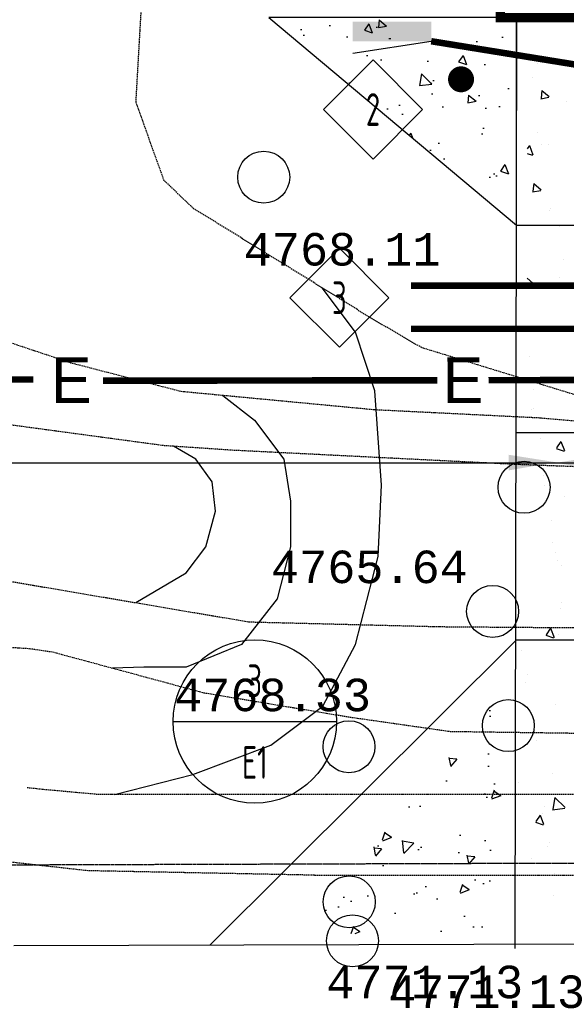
# Model space of a CAD drawing. Header units: inches. Extents: x -28195 to 9374, y -9633 to 28268.
# Tile 4 of 23: x -24493 to -24117, y 4511 to 5189. Entities that reach past the tile are written whole.
import ezdxf
from ezdxf.enums import TextEntityAlignment as Align

# ---------------------------------------------------------------- set-up
doc = ezdxf.new("R2010")
doc.units = ezdxf.units.IN
doc.header["$MEASUREMENT"] = 0
doc.linetypes.add('DASHED', pattern=[0.75, 0.5, -0.25])
for name, color, linetype in [('11', 7, 'Continuous'), ('C-PR-CULVERT', 6, 'Continuous'), ('c-pr-drive', 4, 'Continuous'), ('c-pr-gradpnts', 7, 'Continuous'), ('CONCRETEHATCH', 7, 'Continuous'), ('E-POWR-EQPM', 42, 'Continuous'), ('E-POWR-UNDR', 2, 'DASHED'), ('ELEVATIONS', 7, 'Continuous'), ('g-anno-text', 7, 'Continuous'), ('S-PR-BOLLARD', 3, 'Continuous'), ('TOPOGRAPHICLINES', 7, 'Continuous')]:
    doc.layers.add(name, color=color, linetype=linetype)
doc.styles.add('GEN', font='ARCHQUIK.shx', dxfattribs={"width": 0.75, "height": 30})
doc.styles.add('MONOTXT', font='MONOTXT', dxfattribs={"height": 0.2})

# ---------------------------------------------------------------- blocks, each defined once
blk = doc.blocks.new('TOPO2A')
at = {"layer": '11', "color": 1, "linetype": 'Continuous'}
blk.add_line((-10838.605, 6699.1), (-10727.824, 6699.413), dxfattribs=at)
at = {"layer": 'ELEVATIONS', "color": 1, "linetype": 'Continuous'}
for centre in [(-10819.376, 6758.214), (-10799.337, 6734.347), (-10801.756, 6724.797), (-10800.547, 6716.007), (-10812.811, 6714.382), (-10812.792, 6702.448)]:
    blk.add_circle(centre, 2, dxfattribs=at)
at = {"layer": 'TOPOGRAPHICLINES', "linetype": 'Continuous'}
for p, q in [((-10812.317, 6746.282), (-10814.875, 6749.699)), ((-10810.815, 6741.777), (-10812.317, 6746.282)), ((-10822.526, 6741.412), (-10820.081, 6739.525)), ((-10810.314, 6734.52), (-10810.815, 6741.777)), ((-10820.081, 6739.525), (-10817.827, 6736.522)), ((-10824.589, 6736.522), (-10826.31, 6737.503)), ((-10823.337, 6734.77), (-10824.589, 6736.522)), ((-10817.827, 6736.522), (-10817.326, 6733.269)), ((-10823.087, 6732.518), (-10823.337, 6734.77)), ((-10810.564, 6729.014), (-10810.314, 6734.52)), ((-10817.326, 6733.269), (-10817.326, 6729.765)), ((-10823.838, 6729.765), (-10823.087, 6732.518)), ((-10825.341, 6727.763), (-10823.838, 6729.765)), ((-10817.326, 6729.765), (-10818.328, 6725.761)), ((-10812.317, 6722.257), (-10810.564, 6729.014)), ((-10829.227, 6725.472), (-10825.341, 6727.763)), ((-10818.328, 6725.761), (-10821.083, 6722.257)), ((-10821.083, 6722.257), (-10825.341, 6720.505)), ((-10814.822, 6717.502), (-10812.317, 6722.257)), ((-10828.597, 6720.505), (-10831.005, 6720.435)), ((-10825.341, 6720.505), (-10828.597, 6720.505)), ((-10818.829, 6714.499), (-10814.822, 6717.502)), ((-10824.84, 6712.247), (-10818.829, 6714.499)), ((-10830.851, 6710.697), (-10824.84, 6712.247))]:
    blk.add_line(p, q, dxfattribs=at)
at = {"layer": 'TOPOGRAPHICLINES', "linetype": 'DASHED', "ltscale": 0.2}
for points in [[(-10815.463, 6704.496), (-10832.925, 6704.839), (-10848.331, 6706.55), (-10857.918, 6708.945), (-10868.189, 6716.131), (-10875.037, 6724.343), (-10881.542, 6734.266), (-10883.596, 6742.136), (-10884.623, 6751.033), (-10883.596, 6777.038), (-10882.569, 6807.15), (-10883.254, 6824.601), (-10881.884, 6862.241), (-10881.884, 6890.3)], [(-10812.202, 6748.052), (-10824.753, 6755.786), (-10827.044, 6757.951), (-10829.204, 6763.999), (-10828.519, 6775.975), (-10829.204, 6790.346), (-10832.285, 6794.11), (-10840.366, 6797.217)], [(-10726.509, 6739.821), (-10757.307, 6740.138), (-10769.692, 6739.982), (-10789.215, 6738.896), (-10798.151, 6739.679), (-10810.85, 6740.306), (-10825.744, 6741.716), (-10834.21, 6743.91), (-10839.854, 6745.79), (-10848.106, 6748.923), (-10852.182, 6752.84), (-10854.847, 6759.421), (-10856.202, 6767.204)], [(-10749.032, 6734.422), (-10770.345, 6734.992), (-10799.689, 6736.092), (-10821.697, 6737.192), (-10827.116, 6737.557), (-10840.687, 6739.39), (-10850.224, 6743.422), (-10856.093, 6750.021), (-10857.183, 6752.199)], [(-10762.43, 6742.297), (-10776.83, 6740.297), (-10791.63, 6740.297), (-10807.23, 6745.097), (-10812.03, 6747.897), (-10812.202, 6748.052)], [(-10863.905, 6742.595), (-10863.796, 6742.323), (-10856.872, 6734.431), (-10852.425, 6731.691), (-10841.939, 6727.63), (-10820.514, 6723.993), (-10805.842, 6723.627), (-10758.234, 6723.264), (-10748.642, 6723.134)], [(-10851.193, 6725.736), (-10843.69, 6722.766), (-10841.056, 6722.174), (-10837.397, 6721.944), (-10835.602, 6721.677), (-10824, 6718.543), (-10812.713, 6716.663)], [(-10812.738, 6716.667), (-10805.031, 6715.566), (-10793.586, 6715.409), (-10759.392, 6716.116), (-10744.367, 6716.329)], [(-10744.538, 6711.897), (-10749.63, 6711.897), (-10763.23, 6711.497), (-10776.83, 6711.097), (-10790.43, 6710.697), (-10795.23, 6710.697), (-10800.03, 6710.697), (-10804.83, 6710.697), (-10809.63, 6710.697), (-10814.43, 6710.697), (-10818.83, 6710.697), (-10819.293, 6710.697)], [(-10818.83, 6710.697), (-10832.03, 6710.697), (-10836.43, 6711.097), (-10837.587, 6711.225)], [(-10815.463, 6704.496), (-10790.177, 6704.492)]]:
    blk.add_lwpolyline(points, dxfattribs=at)
at = {"layer": 'TOPOGRAPHICLINES', "linetype": 'Continuous'}
blk.add_circle((-10812.541, 6699.445), 2, dxfattribs=at)
at = {"layer": 'ELEVATIONS', "color": 1, "linetype": 'Continuous', "style": 'MONOTXT'}
for s, p in [('4768.11', (-10813.338, 6752.666)), ('4765.64', (-10811.238, 6728.227)), ('4768.33', (-10818.692, 6718.371)), ('4771.13', (-10806.978, 6696.283))]:
    blk.add_text(s, height=2.5, rotation=360, dxfattribs=at).set_placement(p, align=Align.MIDDLE)
at = {"layer": 'TOPOGRAPHICLINES', "linetype": 'Continuous', "style": 'MONOTXT'}
blk.add_text('4771.13', height=2.5, dxfattribs=at).set_placement((-10802.22, 6695.532), align=Align.MIDDLE)
blk = doc.blocks.new('BASE-AF')
at = {"layer": 'c-pr-gradpnts'}
h = blk.add_hatch(dxfattribs=at)
h.set_pattern_fill('AR-CONC', color=256, style=0)
h.set_pattern_definition([(50, (0, 0), (7.17260183, -0.62752135), [0.75, -8.25]), (355, (0, 0), (-1.3875133, 7.5219213), [0.6, -6.6]), (100.4514, (0.598, -0.052), (5.7850938, 6.8943954), [0.6374019, -7.0114211]), (46.1842, (0, 2), (10.6724105, -1.6551901), [1.125, -12.375]), (96.6356, (0.889, 1.862), (9.346627, 9.7411787), [0.9561029, -10.51713]), (351.1842, (0, 2), (9.3466195, 9.741186), [0.9, -9.9]), (21, (1, 1.5), (5.9690705, -4.0261889), [0.75, -8.25]), (326, (1, 1.5), (2.4331533, 7.25150045), [0.6, -6.6]), (71.4514, (1.4974, 1.1645), (8.4022263, 3.225305), [0.6374019, -7.0114211]), (37.5, (0, 0), (0.12159855, 3.32893854), [0, -6.52, 0, -6.7, 0, -6.625]), (7.5, (0, 0), (2.63069537, 3.94411712), [0, -3.82, 0, -6.37, 0, -2.525]), (327.5, (-2.23, 0), (5.33822436, -0.22554872), [0, -2.5, 0, -7.8, 0, -10.35]), (317.5, (-3.23, 0), (5.8318617, 1.00104982), [0, -3.25, 0, -5.18, 0, -7.35])])
h.paths.add_polyline_path([(41317.114, 59259.22), (41333.082, 59278.273), (41317.118, 59278.273)])
h = blk.add_hatch(dxfattribs=at)
h.set_pattern_fill('AR-CONC', color=256, angle=-90, style=0)
h.set_pattern_definition([(320, (-17890.642, 100594.582), (-0.62752135, -7.17260183), [0.75, -8.25]), (265, (-17890.642, 100594.582), (7.5219213, 1.3875133), [0.6, -6.6]), (10.4514, (-17890.6944, 100593.9845), (6.8943954, -5.7850938), [0.6374019, -7.0114211]), (316.1842, (-17888.642, 100594.582), (-1.6551901, -10.6724105), [1.125, -12.375]), (6.6356, (-17888.78, 100593.693), (9.7411787, -9.346627), [0.9561029, -10.51713]), (261.1842, (-17888.642, 100594.582), (9.741186, -9.3466195), [0.9, -9.9]), (291, (-17889.142, 100593.582), (-4.0261889, -5.9690705), [0.75, -8.25]), (236, (-17889.142, 100593.582), (7.25150045, -2.4331533), [0.6, -6.6]), (341.4514, (-17889.4776, 100593.085), (3.225305, -8.4022263), [0.6374019, -7.0114211]), (307.5, (-17890.642, 100594.5822), (3.32893854, -0.12159855), [0, -6.52, 0, -6.7, 0, -6.625]), (277.5, (-17890.642, 100594.5822), (3.94411712, -2.63069537), [0, -3.82, 0, -6.37, 0, -2.525]), (237.5, (-17890.642, 100596.8122), (-0.22554872, -5.33822436), [0, -2.5, 0, -7.8, 0, -10.35]), (227.5, (-17890.642, 100597.8122), (1.00104982, -5.8318617), [0, -3.25, 0, -5.18, 0, -7.35])])
h.paths.add_polyline_path([(41368.578, 59277.468), (41387.631, 59261.5), (41387.631, 59277.465)])
at = {"layer": 'C-PR-CULVERT', "const_width": 0.71, "elevation": -14366.2}
blk.add_lwpolyline([(41317.118, 59305.523), (41317.118, 59277.023), (41234.118, 59276.877), (41234.118, 59305.523)], close=True, dxfattribs=at)
at = {"layer": 'c-pr-drive'}
for p, q in [((41333.082, 59278.273, -14366.2), (41333.082, 59304.273, -14366.2)), ((41349.045, 59278.273, -14366.2), (41349.045, 59304.273, -14366.2)), ((41365.008, 59278.273, -14366.2), (41365.008, 59304.273, -14366.2)), ((41317.118, 59278.273, -14366.2), (41388.757, 59278.134, -14366.2)), ((41365.008, 59278.273, -19146.192), (41388.472, 59254.689, -19174.862))]:
    blk.add_line(p, q, dxfattribs=at)
at = {"layer": 'c-pr-drive', "elevation": -14366.2}
blk.add_lwpolyline([(41317.114, 59259.22), (41333.082, 59278.273), (41317.118, 59278.273)], close=True, dxfattribs=at)
at = {"layer": 'CONCRETEHATCH', "color": 2}
for p, q in [((41323.55, 59282.086, -9577.6), (41323.55, 59282.086, -9577.6)), ((41335.733, 59281.891, -9577.6), (41335.733, 59281.891, -9577.6)), ((41337.61, 59281.892, -9577.6), (41337.61, 59281.892, -9577.6)), ((41349.742, 59281.699, -9577.6), (41350.442, 59281.968, -9577.6)), ((41350.285, 59281.331, -9577.6), (41350.488, 59281.935, -9577.6)), ((41353.935, 59281.973, -9577.6), (41353.935, 59281.973, -9577.6)), ((41359.273, 59281.747, -9577.6), (41359.273, 59281.747, -9577.6)), ((41362.102, 59281.765, -9577.6), (41362.102, 59281.765, -9577.6)), ((41377.14, 59281.216, -9577.6), (41377.919, 59282.028, -9577.6)), ((41378.076, 59281.044, -9577.6), (41377.965, 59281.994, -9577.6)), ((41333.229, 59281.562, -9577.6), (41333.229, 59281.562, -9577.6)), ((41337.127, 59281.571, -9577.6), (41337.127, 59281.571, -9577.6)), ((41349.742, 59281.699, -9577.6), (41350.239, 59281.364, -9577.6)), ((41357.519, 59281.04, -9577.6), (41357.519, 59281.04, -9577.6)), ((41358.315, 59281.266, -9577.6), (41358.315, 59281.266, -9577.6)), ((41358.924, 59281.396, -9577.6), (41358.924, 59281.396, -9577.6)), ((41362.57, 59281.68, -9577.6), (41362.57, 59281.68, -9577.6)), ((41364.113, 59280.898, -9577.6), (41364.813, 59281.167, -9577.6)), ((41364.611, 59281.522, -9577.6), (41364.611, 59281.522, -9577.6)), ((41364.657, 59280.53, -9577.6), (41364.859, 59281.135, -9577.6)), ((41369.949, 59281.296, -9577.6), (41369.949, 59281.296, -9577.6)), ((41375.288, 59281.071, -9577.6), (41375.288, 59281.071, -9577.6)), ((41377.14, 59281.216, -9577.6), (41378.029, 59281.078, -9577.6)), ((41383.021, 59281.195, -9577.6), (41383.021, 59281.195, -9577.6)), ((41384.684, 59281.14, -9577.6), (41384.684, 59281.14, -9577.6)), ((41322.719, 59280.224, -9577.6), (41323.201, 59280.799, -9577.6)), ((41322.719, 59280.224, -9577.6), (41323.316, 59280.172, -9577.6)), ((41323.127, 59280.232, -9577.6), (41323.127, 59280.232, -9577.6)), ((41323.362, 59280.139, -9577.6), (41323.247, 59280.766, -9577.6)), ((41326.914, 59280.73, -9577.6), (41326.914, 59280.73, -9577.6)), ((41331.778, 59280.891, -9577.6), (41331.778, 59280.891, -9577.6)), ((41331.933, 59280.821, -9577.6), (41331.933, 59280.821, -9577.6)), ((41352.384, 59280.336, -9577.6), (41352.384, 59280.336, -9577.6)), ((41353.092, 59280.395, -9577.6), (41353.092, 59280.395, -9577.6)), ((41355.811, 59280.937, -9577.6), (41355.811, 59280.937, -9577.6)), ((41364.113, 59280.898, -9577.6), (41364.61, 59280.563, -9577.6)), ((41377.827, 59280.445, -9577.6), (41377.827, 59280.445, -9577.6)), ((41378.393, 59280.312, -9577.6), (41378.393, 59280.312, -9577.6)), ((41378.484, 59280.097, -9577.6), (41379.184, 59280.366, -9577.6)), ((41379.028, 59279.729, -9577.6), (41379.231, 59280.334, -9577.6)), ((41380.626, 59280.845, -9577.6), (41380.626, 59280.845, -9577.6)), ((41380.896, 59280.641, -9577.6), (41380.896, 59280.641, -9577.6)), ((41320.623, 59279.902, -9577.6), (41320.623, 59279.902, -9577.6)), ((41321.747, 59279.477, -9577.6), (41321.747, 59279.477, -9577.6)), ((41325.946, 59279.89, -9577.6), (41325.946, 59279.89, -9577.6)), ((41326.882, 59280.181, -9577.6), (41326.882, 59280.181, -9577.6)), ((41326.968, 59279.275, -9577.6), (41327.668, 59279.543, -9577.6)), ((41327.578, 59279.104, -9577.6), (41327.715, 59279.511, -9577.6)), ((41329.891, 59279.597, -9577.6), (41330.373, 59280.171, -9577.6)), ((41329.891, 59279.597, -9577.6), (41330.489, 59279.545, -9577.6)), ((41330.535, 59279.512, -9577.6), (41330.419, 59280.139, -9577.6)), ((41337.176, 59279.104, -9577.6), (41337.546, 59279.544, -9577.6)), ((41337.667, 59279.104, -9577.6), (41337.592, 59279.511, -9577.6)), ((41345.708, 59279.607, -9577.6), (41345.708, 59279.607, -9577.6)), ((41347.19, 59279.586, -9577.6), (41347.19, 59279.586, -9577.6)), ((41349.496, 59280.105, -9577.6), (41349.496, 59280.105, -9577.6)), ((41372.077, 59279.48, -9577.6), (41372.077, 59279.48, -9577.6)), ((41372.776, 59279.805, -9577.6), (41372.776, 59279.805, -9577.6)), ((41378.484, 59280.097, -9577.6), (41378.982, 59279.762, -9577.6)), ((41326.968, 59279.275, -9577.6), (41327.222, 59279.104, -9577.6)), ((41343.205, 59279.277, -9577.6), (41343.205, 59279.277, -9577.6)), ((41347.261, 59279.394, -9577.6), (41347.261, 59279.394, -9577.6)), ((41367.642, 59279.101, -9577.6), (41367.642, 59279.101, -9577.6)), ((41368.29, 59278.982, -9577.6), (41368.29, 59278.982, -9577.6)), ((41381.839, 59279.434, -9577.6), (41381.839, 59279.434, -9577.6)), ((41365.787, 59278.652, -9577.6), (41365.787, 59278.652, -9577.6)), ((41376.007, 59278.432, -9577.6), (41376.007, 59278.432, -9577.6))]:
    blk.add_line(p, q, dxfattribs=at)
at = {"layer": 'S-PR-BOLLARD', "const_width": 1, "elevation": -14366.2}
blk.add_lwpolyline([(41321.369, 59274.007, 1), (41322.369, 59274.007, 1)], format="xyb", close=True, dxfattribs=at)
at = {"layer": 'S-PR-BOLLARD'}
blk.add_circle((41321.869, 59274.007, -14366.2), 0.25, dxfattribs=at)
at = {"layer": 'C-PR-CULVERT', "rotation": 90}
blk.add_blockref('TOPO2A', (48087.614, 70078.193, -4788.6), dxfattribs=at)
blk = doc.blocks.new('E07214')
blk.add_line((24, 9.61), (0, 6))
blk.add_trace([(0, 6), (0, 0), (24, 6), (24, 0)])
blk = doc.blocks.new('DIMD-E')
blk.add_lwpolyline([(18.19, 0), (0, 18.19), (-18.19, 0), (0, -18.19)], close=True)

msp = doc.modelspace()

# ---------------------------------------------------------------- linework, layer by layer
at = {"layer": 'E-POWR-UNDR'}
msp.add_line((-22566.54, 4612.74), (-25693.69, 4602.87), dxfattribs=at)
at = {"layer": 'E-POWR-UNDR', "linetype": 'ByBlock', "const_width": 4.5, "elevation": 14282.75}
for points in [[(-24210, 5173.96), (-23467.28, 5053.76)], [(-24813.1, 4940.57), (-24484.06, 4941.03)], [(-24435.98, 4940.19), (-24205.8, 4940.51)], [(-24170.55, 4940.57), (-23841.51, 4941.03)]]:
    msp.add_lwpolyline(points, dxfattribs=at)
at = {"layer": 'E-POWR-UNDR', "linetype": 'ByBlock', "ltscale": 40, "const_width": 4.5, "elevation": 28565.5}
for points in [[(-24223.82, 5005.64), (-24048.42, 5005.64)], [(-24223.82, 4975.96), (-24088.18, 4975.96)]]:
    msp.add_lwpolyline(points, dxfattribs=at)
at = {"layer": 'g-anno-text'}
for p, q in [((-24534.75, 4883.74, 28565.5), (-24053.78, 4883.74, 28565.5)), ((-24529.74, 4883.58), (-24129.56, 4883.58)), ((-24387.75, 4705.49, 14282.75), (-24275.25, 4705.49, 14282.75))]:
    msp.add_line(p, q, dxfattribs=at)
at = {"layer": 'g-anno-text', "color": 1}
msp.add_circle((-24331.5, 4705.49, 14282.75), 56.25, dxfattribs=at)
at = {"layer": 'g-anno-text'}
for points in [[(-24156.76, 4889.22, -28565.5), (-24156.67, 4878.42, -28565.5), (-24124.32, 4884.08, -28565.5)], [(-24091.37, 4888.81, -28565.5), (-24091.46, 4878.01, -28565.5), (-24123.82, 4883.67, -28565.5)]]:
    msp.add_solid(points, dxfattribs=at)

# ---------------------------------------------------------------- block references
at = {"layer": 'E-POWR-EQPM', "xscale": 2.25, "yscale": 2.25, "zscale": 2.25, "rotation": 180}
msp.add_blockref('E07214', (-24210, 5187.46, -102553.1), dxfattribs=at)
at = {"layer": 'g-anno-text', "xscale": 8.9479687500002, "yscale": 8.9479687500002, "zscale": 8.947968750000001, "rotation": 270}
msp.add_blockref('BASE-AF', (-554571.42, 374894.53, 14282.75), dxfattribs=at)
at = {"layer": 'g-anno-text', "xscale": 1.875, "yscale": 1.875, "zscale": 1.875}
for p in [(-24250.1, 5126.94, 14282.75), (-24273.26, 4997.38)]:
    msp.add_blockref('DIMD-E', p, dxfattribs=at)

# ---------------------------------------------------------------- texts
at = {"layer": 'E-POWR-UNDR', "linetype": 'ByBlock'}
for p in [(-24457.89, 4940.54, 14282.75), (-24188.18, 4940.54, 14282.75)]:
    msp.add_text('E', height=31.5, rotation=0.08168, dxfattribs=at).set_placement(p, align=Align.MIDDLE)
at = {"layer": 'g-anno-text', "style": 'GEN', "width": 0.75}
for s, p in [('2', (-24250.1, 5126.94, 14282.75)), ('3', (-24273.26, 4997.38))]:
    msp.add_text(s, height=22.5, dxfattribs=at).set_placement(p, align=Align.MIDDLE)
for tag, p in [('3', (-24331.5, 4733.61, 14282.75)), ('E1', (-24331.5, 4677.36, 14282.75))]:
    msp.add_attdef(tag, text='', height=22.5, dxfattribs=at).set_placement(p, align=Align.MIDDLE)

doc.saveas('drawing.dxf')
